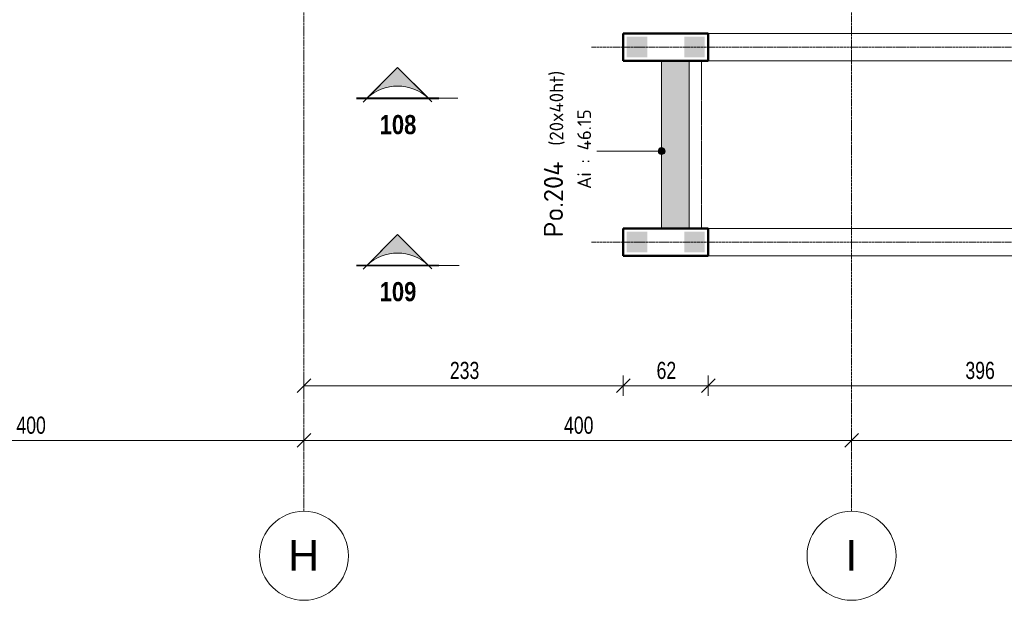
# Model space of a CAD drawing. Header units: millimetres. Extents: x 8507 to 240958, y -8745 to 78383.
# Tile 32 of 71: x 81097 to 88289, y 46643 to 50883. Entities that reach past the tile are written whole.
import ezdxf

# ---------------------------------------------------------------- set-up
doc = ezdxf.new("R2010")
doc.units = ezdxf.units.MM
doc.linetypes.add('Ligne de quadrillage', pattern=[22.225, 12.7, -3.175, 3.175, -3.175])
doc.linetypes.add('Projeté', pattern=[3.96875, 2.38125, -1.5875])
for name, color, linetype, lineweight in [('A-ANNO-DIMS', 211, 'Continuous', 9), ('A-ANNO-DIMS-50', 211, 'Continuous', 9), ('A-DETL-GENF', 92, 'Continuous', 5), ('A-DETL-MBND', 5, 'Continuous', 5), ('A-WALL', 113, 'Continuous', 9), ('G-ANNO-SYMB', 111, 'Continuous', 9), ('S-BEAM-IDEN', 2, 'Continuous', 9), ('S-GRID', 1, 'Continuous', 9), ('S-GRID-IDEN', 1, 'Continuous', 9), ('S-STRS-MBND', 31, 'Projeté', 5)]:
    doc.layers.add(name, color=color, linetype=linetype, lineweight=lineweight)
doc.styles.add('Arial', font='arial.ttf', dxfattribs={"height": 225})
doc.styles.add('Arial Narrow_4', font='ARIALN.TTF', dxfattribs={"width": 0.9, "height": 125})
doc.styles.add('Arial Narrow_B_2', font='ARIALNB.TTF', dxfattribs={"height": 140})
doc.styles.add('ISOCPEUR', font='isocpeur.ttf', dxfattribs={"height": 100})
doc.styles.add('ISOCPEUR_B', font='txt', dxfattribs={"height": 140})
doc.dimstyles.new('AB6_1_50_-_GB', dxfattribs={"dimscale": 304.8, "dimtxt": 127.928872, "dimasz": 0.328084, "dimexe": 0.246063, "dimexo": 0.0625, "dimgap": 0.04101, "dimtad": 1, "dimdec": 0, "dimlfac": 0.1, "dimdsep": 46, "dimtxsty": 'Arial Narrow_4', "dimblk1": 'OBLIQUE', "dimblk2": 'OBLIQUE', "dimsah": 1, "dimcen": 0.09, "dimazin": 0, "dimtfac": 1, "dimtdec": 4, "dimtix": 1, "dimtmove": 0, "dimatfit": 3, "dimfxl": 0.246063, "dimfxlon": 1, "dimtvp": 1, "dimtolj": 1, "dimtzin": 0, "dimarcsym": 2})

# ---------------------------------------------------------------- blocks, each defined once
blk = doc.blocks.new('Quadrillage - M_Extrémité de la ligne de quadrillage - Cercle-11575-R-1 variante')
at = {"layer": 'S-GRID-IDEN'}
blk.add_circle((0, 0), 6.5, dxfattribs=at)
blk = doc.blocks.new('Coupe - Extrémité de la ligne de coupe - Pleine AB6-966899-R-1 variante')
at = {"layer": 'G-ANNO-SYMB'}
h = blk.add_hatch(color=256, dxfattribs=at)
edge = h.paths.add_edge_path()
edge.add_line((-6, 4.49), (-1.51, 0))
edge.add_arc((-6, -4.7), 6.5, 46.3308, 133.6692)
edge.add_line((-10.49, 0), (-6, 4.49))
for p, q in [((-6, 4.49), (-11.04, -0.56)), ((-6, 4.49), (-10.49, 0)), ((-6, 4.49), (-1.01, -0.51)), ((-1.51, 0), (-6, 4.49)), ((-12, 0.05), (0, 0.05)), ((-12, 0), (0, 0)), ((-12, 0), (-10.49, 0)), ((-12, -0.05), (0, -0.05)), ((0, 0), (-1.51, 0))]:
    blk.add_line(p, q, dxfattribs=at)
blk.add_arc((-6, -4.7), 6.5, 46.3308, 133.6692, dxfattribs=at)
blk = doc.blocks.new('DIMBLOCK149-R-1 variante')
at = {"layer": 'A-ANNO-DIMS-50'}
for p, q in [((79173.7, 47810.1), (79173.7, 47885.1)), ((83173.7, 47810.1), (83173.7, 47885.1)), ((79173.7, 47810.1), (83173.7, 47810.1)), ((79173.7, 47810.1), (79173.7, 47735.1)), ((83173.7, 47810.1), (83173.7, 47735.1))]:
    blk.add_line(p, q, dxfattribs=at)
at = {"layer": 'A-ANNO-DIMS-50', "lineweight": 18}
for p, q in [((79173.7, 47810.1), (79223.7, 47860.1)), ((83173.7, 47810.1), (83223.7, 47860.1)), ((79173.7, 47810.1), (79123.7, 47760.1)), ((83173.7, 47810.1), (83123.7, 47760.1))]:
    blk.add_line(p, q, dxfattribs=at)
at = {"layer": 'A-ANNO-DIMS-50', "color": 0, "insert": (81073.1, 47984.2), "char_height": 125, "width": 241.237, "attachment_point": 1, "line_spacing_factor": 0.974696, "style": 'Arial Narrow_4'}
blk.add_mtext('400', dxfattribs=at)
blk = doc.blocks.new('_Oblique')
at = {"color": 0, "linetype": 'ByBlock', "lineweight": -2}
blk.add_line((-0.5, -0.5), (0.5, 0.5), dxfattribs=at)
blk = doc.blocks.new('DIMBLOCK150-R-1 variante')
at = {"layer": 'A-ANNO-DIMS-50'}
for p, q in [((83173.7, 47810.1), (83173.7, 47885.1)), ((87173.7, 47810.1), (87173.7, 47885.1)), ((83173.7, 47810.1), (87173.7, 47810.1)), ((83173.7, 47810.1), (83173.7, 47735.1)), ((87173.7, 47810.1), (87173.7, 47735.1))]:
    blk.add_line(p, q, dxfattribs=at)
at = {"layer": 'A-ANNO-DIMS-50', "lineweight": 18}
for p, q in [((83173.7, 47810.1), (83223.7, 47860.1)), ((87173.7, 47810.1), (87223.7, 47860.1)), ((83173.7, 47810.1), (83123.7, 47760.1)), ((87173.7, 47810.1), (87123.7, 47760.1))]:
    blk.add_line(p, q, dxfattribs=at)
at = {"layer": 'A-ANNO-DIMS-50', "color": 0, "insert": (85073.1, 47984.2), "char_height": 125, "width": 241.237, "attachment_point": 1, "line_spacing_factor": 0.974696, "style": 'Arial Narrow_4'}
blk.add_mtext('400', dxfattribs=at)
blk = doc.blocks.new('DIMBLOCK151-R-1 variante')
at = {"layer": 'A-ANNO-DIMS-50'}
for p, q in [((87173.7, 47810.1), (87173.7, 47885.1)), ((91173.7, 47810.1), (91173.7, 47885.1)), ((87173.7, 47810.1), (91173.7, 47810.1)), ((87173.7, 47810.1), (87173.7, 47735.1)), ((91173.7, 47810.1), (91173.7, 47735.1))]:
    blk.add_line(p, q, dxfattribs=at)
at = {"layer": 'A-ANNO-DIMS-50', "lineweight": 18}
for p, q in [((87173.7, 47810.1), (87223.7, 47860.1)), ((91173.7, 47810.1), (91223.7, 47860.1)), ((87173.7, 47810.1), (87123.7, 47760.1)), ((91173.7, 47810.1), (91123.7, 47760.1))]:
    blk.add_line(p, q, dxfattribs=at)
at = {"layer": 'A-ANNO-DIMS-50', "color": 0, "insert": (89073.1, 47984.2), "char_height": 125, "width": 241.237, "attachment_point": 1, "line_spacing_factor": 0.974696, "style": 'Arial Narrow_4'}
blk.add_mtext('400', dxfattribs=at)
blk = doc.blocks.new('DIMBLOCK216-R-1 variante')
at = {"layer": 'A-ANNO-DIMS-50'}
for p, q in [((83173.7, 48210.1), (83173.7, 48285.1)), ((85506.2, 48210.1), (85506.2, 48285.1)), ((83173.7, 48210.1), (85506.2, 48210.1)), ((83173.7, 48210.1), (83173.7, 48135.1)), ((85506.2, 48210.1), (85506.2, 48135.1))]:
    blk.add_line(p, q, dxfattribs=at)
at = {"layer": 'A-ANNO-DIMS-50', "lineweight": 18}
for p, q in [((83173.7, 48210.1), (83223.7, 48260.1)), ((85506.2, 48210.1), (85556.2, 48260.1)), ((83173.7, 48210.1), (83123.7, 48160.1)), ((85506.2, 48210.1), (85456.2, 48160.1))]:
    blk.add_line(p, q, dxfattribs=at)
at = {"layer": 'A-ANNO-DIMS-50', "color": 0, "insert": (84239.4, 48384.2), "char_height": 125, "width": 241.237, "attachment_point": 1, "line_spacing_factor": 0.974696, "style": 'Arial Narrow_4'}
blk.add_mtext('233', dxfattribs=at)
blk = doc.blocks.new('DIMBLOCK217-R-1 variante')
at = {"layer": 'A-ANNO-DIMS-50'}
for p, q in [((85506.2, 48210.1), (85506.2, 48285.1)), ((86126.2, 48210.1), (86126.2, 48285.1)), ((85506.2, 48210.1), (86126.2, 48210.1)), ((85506.2, 48210.1), (85506.2, 48135.1)), ((86126.2, 48210.1), (86126.2, 48135.1))]:
    blk.add_line(p, q, dxfattribs=at)
at = {"layer": 'A-ANNO-DIMS-50', "lineweight": 18}
for p, q in [((85506.2, 48210.1), (85556.2, 48260.1)), ((86126.2, 48210.1), (86176.2, 48260.1)), ((85506.2, 48210.1), (85456.2, 48160.1)), ((86126.2, 48210.1), (86076.2, 48160.1))]:
    blk.add_line(p, q, dxfattribs=at)
at = {"layer": 'A-ANNO-DIMS-50', "color": 0, "insert": (85749.2, 48384.2), "char_height": 125, "width": 160.825, "attachment_point": 1, "line_spacing_factor": 0.974696, "style": 'Arial Narrow_4'}
blk.add_mtext('62', dxfattribs=at)
blk = doc.blocks.new('DIMBLOCK218-R-1 variante')
at = {"layer": 'A-ANNO-DIMS-50'}
for p, q in [((86126.2, 48210.1), (86126.2, 48285.1)), ((90084.7, 48210.1), (90084.7, 48285.1)), ((86126.2, 48210.1), (90084.7, 48210.1)), ((86126.2, 48210.1), (86126.2, 48135.1)), ((90084.7, 48210.1), (90084.7, 48135.1))]:
    blk.add_line(p, q, dxfattribs=at)
at = {"layer": 'A-ANNO-DIMS-50', "lineweight": 18}
for p, q in [((86126.2, 48210.1), (86176.2, 48260.1)), ((90084.7, 48210.1), (90134.7, 48260.1)), ((86126.2, 48210.1), (86076.2, 48160.1)), ((90084.7, 48210.1), (90034.7, 48160.1))]:
    blk.add_line(p, q, dxfattribs=at)
at = {"layer": 'A-ANNO-DIMS-50', "color": 0, "insert": (88005, 48384.2), "char_height": 125, "width": 241.237, "attachment_point": 1, "line_spacing_factor": 0.974696, "style": 'Arial Narrow_4'}
blk.add_mtext('396', dxfattribs=at)

msp = doc.modelspace()

# ---------------------------------------------------------------- hatches: boundary and pattern name
at = {"layer": 'A-DETL-GENF'}
for points in [[(85531.25, 50608.12), (85681.25, 50608.12), (85681.25, 50758.12), (85531.25, 50758.12)], [(85951.25, 50608.12), (86101.25, 50608.12), (86101.25, 50758.12), (85951.25, 50758.12)], [(85531.25, 49184.24), (85681.25, 49184.24), (85681.25, 49334.24), (85531.25, 49334.24)], [(85951.25, 49184.24), (86101.25, 49184.24), (86101.25, 49334.24), (85951.25, 49334.24)]]:
    msp.add_hatch(color=8, dxfattribs=at).paths.add_polyline_path(points)
at = {"layer": 'A-DETL-MBND'}
msp.add_hatch(color=254, dxfattribs=at).paths.add_polyline_path([(85986.25, 49364.13), (85986.25, 50583.12), (85786.25, 50583.12), (85786.25, 49364.13)])
at = {"layer": 'S-BEAM-IDEN'}
h = msp.add_hatch(color=256, dxfattribs=at)
edge = h.paths.add_edge_path()
edge.add_arc((85786.25, 49923.93), 25, 0, 360)

# ---------------------------------------------------------------- linework, layer by layer
at = {"layer": 'A-DETL-MBND', "color": 7}
for p, q in [((85986.25, 50583.12), (85786.25, 50583.12)), ((85786.25, 50583.12), (85786.25, 49364.13)), ((85786.25, 50583.12), (85986.25, 50583.12)), ((85786.25, 49364.13), (85786.25, 50583.12)), ((85986.25, 49364.13), (85986.25, 50583.12)), ((85986.25, 49364.13), (85986.25, 50583.12)), ((85786.25, 49364.13), (85986.25, 49364.13)), ((85986.25, 49364.13), (85786.25, 49364.13))]:
    msp.add_line(p, q, dxfattribs=at)
at = {"layer": 'A-WALL', "lineweight": 50}
for p, q in [((86126.25, 50783.12), (85506.25, 50783.12)), ((85506.25, 50583.12), (85506.25, 50783.12)), ((86126.25, 50583.12), (86126.25, 50783.12)), ((85506.25, 50583.12), (86126.25, 50583.12)), ((86126.25, 49359.24), (85506.25, 49359.24)), ((85506.25, 49159.24), (85506.25, 49359.24)), ((86126.25, 49159.24), (86126.25, 49359.24)), ((85506.25, 49159.24), (86126.25, 49159.24))]:
    msp.add_line(p, q, dxfattribs=at)
at = {"layer": 'A-WALL'}
for p, q in [((86126.25, 50783.12), (95516.25, 50783.12)), ((86126.25, 50583.12), (90084.73, 50583.12)), ((86126.25, 49359.24), (93807.23, 49359.24)), ((86126.25, 49159.24), (90084.73, 49159.24))]:
    msp.add_line(p, q, dxfattribs=at)
at = {"layer": 'G-ANNO-SYMB'}
for p, q in [((84157.67, 50308.95), (84298.39, 50308.95)), ((84157.67, 49088.95), (84306.8, 49088.95))]:
    msp.add_line(p, q, dxfattribs=at)
at = {"layer": 'S-BEAM-IDEN'}
msp.add_line((85786.25, 49923.93), (85313.79, 49923.93), dxfattribs=at)
msp.add_circle((85786.25, 49923.93), 25, dxfattribs=at)
at = {"layer": 'S-GRID', "linetype": 'Ligne de quadrillage'}
for p, q in [((83173.65, 47292.72), (83173.65, 65870.79)), ((87173.65, 47292.72), (87173.65, 65870.79)), ((85273.65, 50683.12), (102467.67, 50683.12)), ((85273.65, 49259.24), (102467.67, 49259.24))]:
    msp.add_line(p, q, dxfattribs=at)
at = {"layer": 'S-STRS-MBND'}
for p, q in [((85786.25, 50583.12), (85786.25, 49359.24)), ((86076.25, 50583.12), (85786.25, 50583.12)), ((86076.25, 49359.24), (86076.25, 50583.12)), ((95236.25, 50583.12), (86076.25, 50583.12)), ((85786.25, 49359.24), (86076.25, 49359.24)), ((95236.25, 49359.24), (86076.25, 49359.24))]:
    msp.add_line(p, q, dxfattribs=at)

# ---------------------------------------------------------------- block references
at = {"layer": 'G-ANNO-SYMB', "xscale": 49.99999999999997, "yscale": 49.99999999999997, "zscale": 49.99999999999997}
for p in [(84157.67, 50308.95), (84157.67, 49088.95)]:
    msp.add_blockref('Coupe - Extrémité de la ligne de coupe - Pleine AB6-966899-R-1 variante', p, dxfattribs=at)
at = {"layer": 'S-GRID-IDEN', "xscale": 49.99999999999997, "yscale": 49.99999999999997, "zscale": 49.99999999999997}
for p in [(83173.65, 46967.72), (87173.65, 46967.72)]:
    msp.add_blockref('Quadrillage - M_Extrémité de la ligne de quadrillage - Cercle-11575-R-1 variante', p, dxfattribs=at)

# ---------------------------------------------------------------- texts
at = {"layer": 'G-ANNO-SYMB', "char_height": 140, "width": 324.6834, "attachment_point": 1, "style": 'Arial Narrow_B_2'}
for s, insert in [('108', (83726.72, 50186.99)), ('109', (83726.72, 48966.99))]:
    msp.add_mtext(s, dxfattribs=dict(at, insert=insert))
at = {"layer": 'S-BEAM-IDEN', "attachment_point": 1, "rotation": 90}
for s, insert, char_height, width, style in [('(20x40ht)', (84967.72, 49962.44), 100, 713.5019, 'ISOCPEUR'), ('Ai : 46.15', (85170.73, 49646.81), 100, 709.4934, 'ISOCPEUR'), ('Po.204', (84925.85, 49293.42), 140, 717.5103, 'ISOCPEUR_B')]:
    msp.add_mtext(s, dxfattribs=dict(at, insert=insert, char_height=char_height, width=width, style=style))

# ---------------------------------------------------------------- dimensions: what is measured, and where the dimension line sits
at = {"layer": 'A-ANNO-DIMS'}
for base, p1, p2, override, picture, middle in [((85506.25, 48210.14), (83173.65, 48285.14), (85506.25, 48285.14), {"dimpost": '<>', "dimfxl": 2332.592893}, 'DIMBLOCK216-R-1 variante', (84339.95, 48286.46)), ((86126.25, 48210.14), (85506.25, 48285.14), (86126.25, 48285.14), {"dimpost": '<>', "dimfxl": 620}, 'DIMBLOCK217-R-1 variante', (85816.25, 48286.46)), ((90084.73, 48210.14), (86126.25, 48285.14), (90084.73, 48285.14), {"dimpost": '<>', "dimfxl": 3958.487621}, 'DIMBLOCK218-R-1 variante', (88105.49, 48286.46)), ((83173.65, 47810.14), (79173.65, 47885.14), (83173.65, 47885.14), {"dimpost": '<>', "dimfxl": 4000}, 'DIMBLOCK149-R-1 variante', (81173.65, 47886.46)), ((91173.65, 47810.14), (87173.65, 47885.14), (91173.65, 47885.14), {"dimpost": '<>', "dimfxl": 4000}, 'DIMBLOCK151-R-1 variante', (89173.65, 47886.46))]:
    dim = msp.add_linear_dim(base=base, p1=p1, p2=p2, dimstyle='AB6_1_50_-_GB', override=override, dxfattribs=at)
    dim.commit()
    dim.dimension.update_dxf_attribs({"geometry": picture, "text_midpoint": middle})
dim = msp.add_linear_dim(base=(87173.65, 47810.14), p1=(83173.65, 47885.14), p2=(87173.65, 47885.14), angle=0, dimstyle='AB6_1_50_-_GB', override={"dimpost": '<>', "dimfxl": 4000}, dxfattribs=at)
dim.commit()
dim.dimension.update_dxf_attribs({"geometry": 'DIMBLOCK150-R-1 variante', "text_midpoint": (85173.65, 47886.46)})

# ---------------------------------------------------------------- next in the draw order: texts
at = {"layer": 'S-GRID-IDEN', "char_height": 225, "attachment_point": 1, "style": 'Arial', "bg_fill": 3, "box_fill_scale": 1.25, "bg_fill_color": 256, "bg_fill_true_color": 13158600, "bg_fill_transparency": 0}
for s, insert, width in [('H', (83057.84, 47084), 276.5822), ('I', (87127.34, 47084), 108.2278)]:
    msp.add_mtext(s, dxfattribs=dict(at, insert=insert, width=width))

doc.saveas('drawing.dxf')
